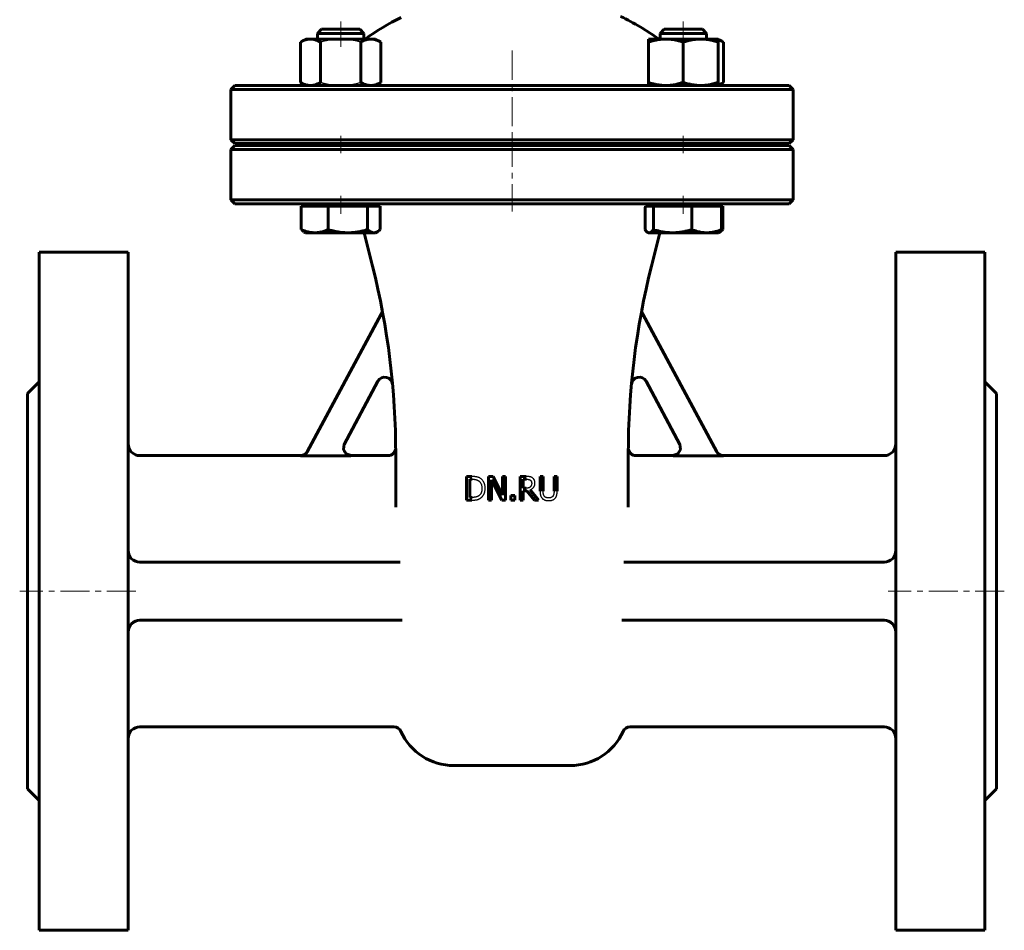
# Model space of a CAD drawing. Header units: millimetres. Extents: x -130 to 130, y -225 to 227.
# Tile 1 of 2: x -127 to 127, y -225 to 10. Entities that reach past the tile are written whole.
import ezdxf

# ---------------------------------------------------------------- set-up
doc = ezdxf.new("R2010")
doc.units = ezdxf.units.MM
for name, pattern in [('K5LT-1', [0]), ('K5LT_AXLED', [12, 7.5, -1.5, 1.5, -1.5]), ('K5LT_BASIC', [0])]:
    doc.linetypes.add(name, pattern=pattern)
doc.layers.add('Системный слой (1)', color=7, linetype='Continuous', true_color=0x6c6c6c)

# ---------------------------------------------------------------- blocks, each defined once
blk = doc.blocks.new('U0')
at = {"layer": 'Системный слой (1)', "color": 143, "linetype": 'K5LT_BASIC', "lineweight": 60, "true_color": 0x33acca}
for p, q in [((48.88, 7.5), (39.27, 7.5)), ((49.12, 7.5), (48.88, 7.5))]:
    blk.add_line(p, q, dxfattribs=at)
blk = doc.blocks.new('U1')
at = {"layer": 'Системный слой (1)', "color": 143, "linetype": 'K5LT_BASIC', "lineweight": 60, "true_color": 0x33acca}
for p, q in [((34.31, -44.2), (34.55, -44.5)), ((34.55, -44.5), (34.78, -44.73)), ((34.78, -44.73), (34.99, -44.89)), ((34.99, -44.89), (35.13, -44.95)), ((35.13, -44.95), (35.26, -44.99)), ((35.26, -44.99), (35.39, -45))]:
    blk.add_line(p, q, dxfattribs=at)
blk = doc.blocks.new('U2')
at = {"layer": 'Системный слой (1)', "color": 143, "linetype": 'K5LT_BASIC', "lineweight": 60, "true_color": 0x33acca}
for p, q in [((53.64, 4.66), (53.19, 4.82)), ((54.1, 4.46), (53.64, 4.66)), ((54.59, 4.2), (54.1, 4.46))]:
    blk.add_line(p, q, dxfattribs=at)
blk = doc.blocks.new('U3')
at = {"layer": 'Системный слой (1)', "color": 143, "linetype": 'K5LT_BASIC', "lineweight": 60, "true_color": 0x33acca}
for p, q in [((53.19, -6.82), (53.64, -6.66)), ((53.64, -6.66), (54.1, -6.46)), ((54.1, -6.46), (54.59, -6.2))]:
    blk.add_line(p, q, dxfattribs=at)
blk = doc.blocks.new('U4')
at = {"layer": 'Системный слой (1)', "color": 143, "linetype": 'K5LT_BASIC', "lineweight": 60, "true_color": 0x33acca}
for p, q in [((53.5, -44.82), (53.55, -44.79)), ((53.55, -44.79), (53.61, -44.76)), ((53.61, -44.76), (53.66, -44.73)), ((53.66, -44.73), (53.88, -44.59)), ((53.88, -44.59), (54.12, -44.41)), ((54.12, -44.41), (54.36, -44.2))]:
    blk.add_line(p, q, dxfattribs=at)
blk = doc.blocks.new('U6')
at = {"layer": 'Системный слой (1)', "color": 143, "linetype": 'K5LT_BASIC', "lineweight": 60, "true_color": 0x33acca}
for start, end in [(116.0652, 125.6514), (54.3486, 64.4836)]:
    blk.add_arc((0, -47.82), 65, start, end, dxfattribs=at)
blk = doc.blocks.new('U8')
at = {"layer": 'Системный слой (1)', "color": 143, "linetype": 'K5LT_BASIC', "lineweight": 60, "true_color": 0x33acca}
for p, q in [((53, -101.77), (52.79, -101.45)), ((53.25, -102.02), (53, -101.77)), ((53.38, -102.13), (53.25, -102.02)), ((53.46, -102.18), (53.38, -102.13)), ((53.49, -102.2), (53.46, -102.18)), ((53.51, -102.21), (53.49, -102.2)), ((53.84, -102.37), (53.51, -102.21)), ((54.55, -102.5), (53.84, -102.37))]:
    blk.add_line(p, q, dxfattribs=at)
blk = doc.blocks.new('U10')
at = {"layer": 'Системный слой (1)', "color": 143, "linetype": 'K5LT_BASIC', "lineweight": 60, "true_color": 0x33acca}
for p, q in [((0, -22.5), (-71.5, -22.5)), ((71.5, -22.5), (0, -22.5))]:
    blk.add_line(p, q, dxfattribs=at)
blk = doc.blocks.new('U11')
at = {"layer": 'Системный слой (1)', "color": 143, "linetype": 'K5LT_BASIC', "lineweight": 60, "true_color": 0x33acca}
for p, q in [((-71.5, -22), (0, -22)), ((0, -22), (71.5, -22))]:
    blk.add_line(p, q, dxfattribs=at)
blk = doc.blocks.new('U12')
at = {"layer": 'Системный слой (1)', "color": 143, "linetype": 'K5LT_BASIC', "lineweight": 60, "true_color": 0x33acca}
for p, q in [((-43.28, -99.55), (-43.48, -100.89)), ((-43.48, -100.89), (-42.79, -102.04)), ((-42.79, -102.04), (-41.52, -102.5))]:
    blk.add_line(p, q, dxfattribs=at)
blk = doc.blocks.new('U14')
at = {"layer": 'Системный слой (1)', "color": 143, "linetype": 'K5LT_BASIC', "lineweight": 60, "true_color": 0x33acca}
for p, q in [((41.52, -102.5), (32, -102.5)), ((96, -102.5), (54.55, -102.5))]:
    blk.add_line(p, q, dxfattribs=at)
blk = doc.blocks.new('U16')
at = {"layer": 'Системный слой (1)', "color": 143, "linetype": 'K5LT_BASIC', "lineweight": 60, "true_color": 0x33acca}
for p, q in [((-54.55, -102.5), (-96, -102.5)), ((-32, -102.5), (-41.52, -102.5))]:
    blk.add_line(p, q, dxfattribs=at)
blk = doc.blocks.new('U17')
at = {"layer": 'Системный слой (1)', "color": 143, "linetype": 'K5LT_BASIC', "lineweight": 60, "true_color": 0x33acca}
for p, q in [((43.48, -100.89), (42.79, -102.04)), ((43.28, -99.55), (43.48, -100.89)), ((42.79, -102.04), (41.52, -102.5))]:
    blk.add_line(p, q, dxfattribs=at)
blk = doc.blocks.new('U18')
at = {"layer": 'Системный слой (1)', "color": 143, "linetype": 'K5LT_BASIC', "lineweight": 60, "true_color": 0x33acca}
for p, q in [((-45.72, 7.5), (-49.12, 7.5)), ((-39.27, 7.5), (-45.72, 7.5))]:
    blk.add_line(p, q, dxfattribs=at)
blk = doc.blocks.new('U19')
at = {"layer": 'Системный слой (1)', "color": 143, "linetype": 'K5LT_BASIC', "lineweight": 60, "true_color": 0x33acca}
for p, q in [((-35.64, -45), (-35.34, -44.97)), ((-35.34, -44.97), (-35.03, -44.88)), ((-35.03, -44.88), (-34.73, -44.73)), ((-34.73, -44.73), (-34.5, -44.59)), ((-34.5, -44.59), (-34.27, -44.41)), ((-34.27, -44.41), (-34.03, -44.2))]:
    blk.add_line(p, q, dxfattribs=at)

msp = doc.modelspace()

# ---------------------------------------------------------------- linework, layer by layer
at = {"layer": 'Системный слой (1)', "color": 30, "linetype": 'K5LT_AXLED', "lineweight": 18, "true_color": 0xff8000}
for p, q in [((-44.19, 3), (-44.19, 9.5)), ((44.19, 3), (44.19, 9.5)), ((0, 2), (0, -24)), ((-44.19, -24.5), (-44.19, -20)), ((44.19, -24.5), (44.19, -20)), ((0, -20.5), (0, -39.5)), ((-44.19, -40.1), (-44.19, -35.5)), ((44.19, -40.1), (44.19, -35.5)), ((-97, -137.5), (-127, -137.5)), ((127, -137.5), (97, -137.5))]:
    msp.add_line(p, q, dxfattribs=at)
at = {"layer": 'Системный слой (1)', "color": 143, "linetype": 'K5LT_BASIC', "lineweight": 60, "true_color": 0x33acca}
for p, q in [((-49.12, 7.5), (-50.19, 6.43)), ((-50.19, 6.43), (-46.05, 6.43)), ((-50.19, 5), (-50.19, 6.43)), ((-46.05, 6.43), (-38.19, 6.43)), ((-39.27, 7.5), (-38.19, 6.43)), ((-38.19, 5), (-38.19, 6.43)), ((39.27, 7.5), (38.19, 6.43)), ((38.19, 5), (38.19, 6.43)), ((38.19, 6.43), (49.9, 6.43)), ((49.12, 7.5), (50.19, 6.43)), ((49.9, 6.43), (50.19, 6.43)), ((50.19, 5), (50.19, 6.43)), ((-53.19, 5), (-54.59, 4.2)), ((-54.59, 4.2), (-54.59, -6.2)), ((-53.19, 5), (-51.99, 5)), ((-51.99, 5), (-44.19, 5)), ((-49.39, 4.2), (-49.39, -6.2)), ((-44.19, 5), (-36.4, 5)), ((-39, 4.2), (-39, -6.2)), ((-36.4, 5), (-35.19, 5)), ((-35.19, 5), (-33.8, 4.2)), ((-33.8, 4.2), (-33.8, -6.2)), ((35.19, 4.2), (35.19, 5)), ((35.19, 5), (39.69, 5)), ((35.19, 4.2), (35.19, -6.2)), ((39.69, 5), (48.69, 5)), ((44.19, 4.2), (44.19, -6.2)), ((48.69, 5), (53.19, 5)), ((53.19, 5), (54.59, 4.2)), ((53.19, 5), (53.19, 4.2)), ((53.19, 4.2), (53.19, -6.2)), ((54.59, 4.2), (54.59, -6.2)), ((-71.5, -7), (-72.5, -8)), ((-50.56, -7), (-71.5, -7)), ((-53.19, -7), (-54.59, -6.2)), ((0, -7), (-50.56, -7)), ((-35.19, -7), (-33.8, -6.2)), ((50.56, -7), (0, -7)), ((35.19, -7), (35.19, -6.2)), ((71.5, -7), (50.56, -7)), ((53.19, -7), (54.59, -6.2)), ((53.19, -6.2), (53.19, -7)), ((71.5, -7), (72.5, -8)), ((-72.5, -8), (0, -8)), ((-72.5, -21), (-72.5, -8)), ((0, -8), (72.5, -8)), ((72.5, -21), (72.5, -8)), ((-71.5, -22), (-72.5, -21)), ((0, -21), (-72.5, -21)), ((-71.5, -22.5), (-72.5, -23.5)), ((-50.19, -22.5), (-50.19, -22)), ((-38.19, -22.5), (-38.19, -22)), ((72.5, -21), (0, -21)), ((38.19, -22.5), (38.19, -22)), ((50.19, -22.5), (50.19, -22)), ((71.5, -22), (72.5, -21)), ((71.5, -22.5), (72.5, -23.5)), ((-72.5, -36.5), (-72.5, -23.5)), ((-72.5, -23.5), (0, -23.5)), ((0, -23.5), (72.5, -23.5)), ((72.5, -36.5), (72.5, -23.5)), ((-71.5, -37.5), (-72.5, -36.5)), ((0, -36.5), (-72.5, -36.5)), ((-71.5, -37.5), (-50.56, -37.5)), ((-53.19, -38.1), (-53.19, -37.5)), ((-50.56, -37.5), (0, -37.5)), ((-35.19, -38.1), (-35.19, -37.5)), ((72.5, -36.5), (0, -36.5)), ((0, -37.5), (50.56, -37.5)), ((35.19, -38.1), (35.19, -37.5)), ((50.56, -37.5), (71.5, -37.5)), ((53.19, -38.1), (53.19, -37.5)), ((71.5, -37.5), (72.5, -36.5)), ((-54.36, -38.1), (-50.89, -38.1)), ((-54.36, -38.1), (-54.36, -44.2)), ((-50.89, -38.1), (-47.41, -38.1)), ((-47.41, -38.1), (-47.41, -44.2)), ((-47.41, -38.1), (-42.33, -38.1)), ((-42.33, -38.1), (-37.25, -38.1)), ((-37.25, -38.1), (-37.25, -44.2)), ((-37.25, -38.1), (-35.64, -38.1)), ((-35.64, -38.1), (-34.03, -38.1)), ((-34.03, -38.1), (-34.03, -44.2)), ((34.31, -40.56), (34.31, -44.2)), ((34.41, -38.1), (35.39, -38.1)), ((35.39, -38.1), (36.47, -38.1)), ((36.47, -38.1), (41.41, -38.1)), ((36.47, -38.1), (36.47, -44.2)), ((41.41, -38.1), (46.35, -38.1)), ((46.35, -38.1), (50.21, -38.1)), ((46.35, -38.1), (46.35, -44.2)), ((50.21, -38.1), (54.08, -38.1)), ((54.08, -38.1), (54.08, -44.2)), ((54.08, -38.1), (54.36, -38.1)), ((54.36, -38.1), (54.36, -44.2)), ((-53.19, -45), (-53.66, -44.73)), ((-50.89, -45), (-53.19, -45)), ((-42.33, -45), (-50.89, -45)), ((-35.64, -45), (-42.33, -45)), ((-35.97, -53.61), (-38.12, -45)), ((-35.19, -45), (-35.64, -45)), ((-35.19, -45), (-34.73, -44.73)), ((35.19, -45), (34.99, -44.89)), ((35.39, -45), (35.19, -45)), ((41.41, -45), (35.39, -45)), ((35.97, -53.61), (38.12, -45)), ((50.21, -45), (41.41, -45)), ((53.19, -45), (50.21, -45)), ((53.19, -45), (53.39, -44.89)), ((53.39, -44.89), (53.66, -44.73)), ((-122, -50), (-122, -225)), ((-122, -50), (-99, -50)), ((-99, -50), (-99, -225)), ((122, -50), (99, -50)), ((99, -50), (99, -225)), ((122, -50), (122, -225)), ((-52.83, -101.53), (-33.74, -65.98)), ((52.83, -101.53), (33.74, -65.98)), ((-125, -86.5), (-122, -83.5)), ((-34.57, -83.32), (-43.33, -99.64)), ((34.57, -83.32), (43.33, -99.64)), ((125, -86.5), (122, -83.5)), ((-125, -86.5), (-125, -188.5)), ((125, -86.5), (125, -188.5)), ((-54.6, -102.59), (-41.57, -102.59)), ((-30, -115.84), (-30, -102.12)), ((30, -115.84), (30, -102.12)), ((54.6, -102.59), (41.57, -102.59)), ((-10.33, -107.9), (-11.72, -107.9)), ((-11.72, -107.9), (-11.72, -114)), ((-10.91, -113.3), (-10.91, -108.6)), ((-10.91, -108.6), (-10.29, -108.6)), ((-6.03, -107.9), (-6.03, -114)), ((-4.88, -107.9), (-6.03, -107.9)), ((-5.28, -114), (-5.28, -108.74)), ((-5.28, -108.74), (-2.58, -114)), ((-2.43, -112.73), (-4.88, -107.9)), ((-2.43, -107.9), (-2.43, -112.73)), ((-1.67, -107.9), (-2.43, -107.9)), ((-1.67, -114), (-1.67, -107.9)), ((2.11, -107.9), (2.11, -114)), ((3.68, -107.9), (2.11, -107.9)), ((2.92, -110.89), (2.92, -108.6)), ((2.92, -108.6), (3.72, -108.6)), ((7.24, -107.9), (7.24, -111.7)), ((8.05, -107.9), (7.24, -107.9)), ((8.05, -111.7), (8.05, -107.9)), ((11.65, -107.9), (10.84, -107.9)), ((10.84, -107.9), (10.84, -111.72)), ((11.65, -111.7), (11.65, -107.9)), ((3.63, -110.89), (2.92, -110.89)), ((2.92, -114), (2.92, -111.57)), ((2.92, -111.57), (3.85, -111.57)), ((3.85, -111.57), (5.78, -114)), ((6.83, -114), (4.66, -111.34)), ((-11.72, -114), (-10.32, -114)), ((-10.29, -113.3), (-10.91, -113.3)), ((-6.03, -114), (-5.28, -114)), ((-2.58, -114), (-1.67, -114)), ((-0.27, -112.83), (-0.27, -114)), ((0.7, -112.83), (-0.27, -112.83)), ((-0.27, -114), (0.7, -114)), ((0.7, -114), (0.7, -112.83)), ((2.11, -114), (2.92, -114)), ((5.78, -114), (6.83, -114)), ((-28.83, -130), (-96, -130)), ((96, -130), (28.83, -130)), ((-28.36, -145), (-96, -145)), ((96, -145), (28.36, -145)), ((-30.49, -172.5), (-96, -172.5)), ((96, -172.5), (30.49, -172.5)), ((-15, -182.5), (15, -182.5)), ((-125, -188.5), (-122, -191.5)), ((125, -188.5), (122, -191.5)), ((-122, -225), (-99, -225)), ((122, -225), (99, -225))]:
    msp.add_line(p, q, dxfattribs=at)
for centre, radius, start, end in [((-230, -102.12), 200, 0, 14.0362), ((230, -102.12), 200, 165.9638, 180), ((-35.5, -65.03), 2, 331.7693, 10.7966), ((35.5, -65.03), 2, 169.2034, 208.2307), ((-32.81, -84.27), 2, 5.1726, 151.7693), ((32.81, -84.27), 2, 28.2307, 174.8274), ((-96, -99.5), 3, 180, 270), ((-32, -100.5), 2, 270, 355.7768), ((32, -100.5), 2, 184.2232, 270), ((230, -102.12), 200, 179.5778, 179.5779), ((96, -99.5), 3, 270, 0), ((-96, -127), 3, 180, 270), ((96, -127), 3, 270, 0), ((-96, -148), 3, 90, 180), ((96, -148), 3, 0, 90), ((-96, -175.5), 3, 90, 180), ((-30.49, -174.5), 2, 24.3157, 90), ((30.49, -174.5), 2, 90, 155.6843), ((96, -175.5), 3, 0, 90), ((-15, -167.5), 15, 204.3157, 270), ((15, -167.5), 15, 270, 335.6843)]:
    msp.add_arc(centre, radius, start, end, dxfattribs=at)
msp.add_ellipse((31.99, -7.69), major_axis=(0.64, 63.14), ratio=0.049247, start_param=4.165263, end_param=4.210345, dxfattribs=at)
for points, knots in [([(-51.99, 5), (-52.1, 5), (-52.32, 4.99), (-52.66, 4.95), (-52.98, 4.88), (-53.29, 4.79), (-53.65, 4.66), (-54.08, 4.47), (-54.42, 4.29), (-54.59, 4.2)], [0, 0, 0, 0, 1.413858, 2.745248, 4.003674, 5.206773, 6.389289, 8.162955, 10, 10, 10, 10]), ([(-49.39, 4.2), (-49.61, 4.33), (-49.99, 4.52), (-50.5, 4.73), (-50.93, 4.87), (-51.33, 4.95), (-51.68, 4.99), (-51.9, 5), (-51.99, 5)], [0, 0, 0, 0, 2.090274, 3.696535, 5.221998, 6.6506, 8.010791, 9, 9, 9, 9]), ([(-36.4, 5), (-36.51, 5), (-36.74, 4.99), (-37.07, 4.95), (-37.39, 4.88), (-37.7, 4.79), (-38.07, 4.66), (-38.49, 4.47), (-38.83, 4.29), (-39, 4.2)], [0, 0, 0, 0, 1.413858, 2.745248, 4.003674, 5.206773, 6.389289, 8.162955, 10, 10, 10, 10]), ([(-33.8, 4.2), (-34.03, 4.33), (-34.4, 4.52), (-34.91, 4.73), (-35.34, 4.87), (-35.74, 4.95), (-36.09, 4.99), (-36.31, 5), (-36.4, 5)], [0, 0, 0, 0, 2.090274, 3.696535, 5.221998, 6.6506, 8.010791, 9, 9, 9, 9]), ([(39.69, 5), (39.5, 5), (39.11, 4.99), (38.54, 4.95), (37.98, 4.88), (37.44, 4.79), (36.81, 4.66), (36.07, 4.47), (35.49, 4.29), (35.19, 4.2)], [0, 0, 0, 0, 1.413858, 2.745248, 4.003674, 5.206773, 6.389289, 8.162955, 10, 10, 10, 10]), ([(44.19, 4.2), (43.81, 4.33), (43.15, 4.52), (42.27, 4.73), (41.52, 4.87), (40.83, 4.95), (40.23, 4.99), (39.85, 5), (39.69, 5)], [0, 0, 0, 0, 2.090274, 3.696535, 5.221998, 6.6506, 8.010791, 9, 9, 9, 9]), ([(48.69, 5), (48.5, 5), (48.11, 4.99), (47.54, 4.95), (46.98, 4.88), (46.44, 4.79), (45.81, 4.66), (45.07, 4.47), (44.49, 4.29), (44.19, 4.2)], [0, 0, 0, 0, 1.413858, 2.745248, 4.003674, 5.206773, 6.389289, 8.162955, 10, 10, 10, 10]), ([(53.19, 4.2), (52.81, 4.33), (52.15, 4.52), (51.27, 4.73), (50.52, 4.87), (49.83, 4.95), (49.23, 4.99), (48.85, 5), (48.69, 5)], [0, 0, 0, 0, 2.090274, 3.696535, 5.221998, 6.6506, 8.010791, 9, 9, 9, 9]), ([(-54.59, -6.2), (-54.36, -6.33), (-53.98, -6.52), (-53.47, -6.73), (-53.04, -6.87), (-52.64, -6.95), (-52.3, -6.99), (-52.08, -7), (-51.99, -7)], [0, 0, 0, 0, 2.090274, 3.696535, 5.221998, 6.6506, 8.010791, 9, 9, 9, 9]), ([(-51.99, -7), (-51.88, -7), (-51.65, -6.99), (-51.32, -6.95), (-51, -6.88), (-50.69, -6.79), (-50.32, -6.66), (-49.89, -6.47), (-49.56, -6.29), (-49.39, -6.2)], [0, 0, 0, 0, 1.413858, 2.745248, 4.003674, 5.206773, 6.389289, 8.162955, 10, 10, 10, 10]), ([(-39, -6.2), (-38.77, -6.33), (-38.4, -6.52), (-37.89, -6.73), (-37.46, -6.87), (-37.06, -6.95), (-36.71, -6.99), (-36.49, -7), (-36.4, -7)], [0, 0, 0, 0, 2.090274, 3.696535, 5.221998, 6.6506, 8.010791, 9, 9, 9, 9]), ([(-36.4, -7), (-36.29, -7), (-36.06, -6.99), (-35.73, -6.95), (-35.41, -6.88), (-35.1, -6.79), (-34.73, -6.66), (-34.31, -6.47), (-33.97, -6.29), (-33.8, -6.2)], [0, 0, 0, 0, 1.413858, 2.745248, 4.003674, 5.206773, 6.389289, 8.162955, 10, 10, 10, 10]), ([(35.19, -6.2), (35.58, -6.33), (36.24, -6.52), (37.12, -6.73), (37.87, -6.87), (38.56, -6.95), (39.16, -6.99), (39.54, -7), (39.69, -7)], [0, 0, 0, 0, 2.090274, 3.696535, 5.221998, 6.6506, 8.010791, 9, 9, 9, 9]), ([(39.69, -7), (39.89, -7), (40.28, -6.99), (40.85, -6.95), (41.4, -6.88), (41.95, -6.79), (42.58, -6.66), (43.32, -6.47), (43.9, -6.29), (44.19, -6.2)], [0, 0, 0, 0, 1.413858, 2.745248, 4.003674, 5.206773, 6.389289, 8.162955, 10, 10, 10, 10]), ([(44.19, -6.2), (44.58, -6.33), (45.24, -6.52), (46.12, -6.73), (46.87, -6.87), (47.56, -6.95), (48.16, -6.99), (48.54, -7), (48.69, -7)], [0, 0, 0, 0, 2.090274, 3.696535, 5.221998, 6.6506, 8.010791, 9, 9, 9, 9]), ([(48.69, -7), (48.89, -7), (49.28, -6.99), (49.85, -6.95), (50.4, -6.88), (50.95, -6.79), (51.58, -6.66), (52.32, -6.47), (52.9, -6.29), (53.19, -6.2)], [0, 0, 0, 0, 1.413858, 2.745248, 4.003674, 5.206773, 6.389289, 8.162955, 10, 10, 10, 10]), ([(-53.66, -44.73), (-53.77, -44.67), (-53.99, -44.52), (-54.23, -44.31), (-54.36, -44.2)], [0, 0, 0, 0, 2.43702, 5, 5, 5, 5]), ([(-54.36, -44.2), (-54.06, -44.33), (-53.56, -44.52), (-52.87, -44.73), (-52.3, -44.87), (-51.77, -44.95), (-51.3, -44.99), (-51.01, -45), (-50.89, -45)], [0, 0, 0, 0, 2.090274, 3.696535, 5.221998, 6.6506, 8.010791, 9, 9, 9, 9]), ([(-50.89, -45), (-50.74, -45), (-50.44, -44.99), (-50, -44.95), (-49.57, -44.88), (-49.15, -44.79), (-48.66, -44.66), (-48.09, -44.47), (-47.64, -44.3), (-47.41, -44.2)], [0, 0, 0, 0, 1.413858, 2.745248, 4.003674, 5.206773, 6.389289, 8.162955, 10, 10, 10, 10]), ([(-47.41, -44.2), (-46.98, -44.33), (-46.23, -44.52), (-45.24, -44.73), (-44.4, -44.87), (-43.61, -44.95), (-42.93, -44.99), (-42.51, -45), (-42.33, -45)], [0, 0, 0, 0, 2.090274, 3.696535, 5.221998, 6.6506, 8.010791, 9, 9, 9, 9]), ([(-42.33, -45), (-42.11, -45), (-41.67, -44.99), (-41.03, -44.95), (-40.4, -44.88), (-39.79, -44.79), (-39.07, -44.66), (-38.23, -44.47), (-37.58, -44.3), (-37.25, -44.2)], [0, 0, 0, 0, 1.413858, 2.745248, 4.003674, 5.206773, 6.389289, 8.162955, 10, 10, 10, 10]), ([(-37.25, -44.2), (-37.11, -44.33), (-36.87, -44.52), (-36.56, -44.73), (-36.29, -44.87), (-36.04, -44.95), (-35.83, -44.99), (-35.69, -45), (-35.64, -45)], [0, 0, 0, 0, 2.090274, 3.696535, 5.221998, 6.6506, 8.010791, 9, 9, 9, 9]), ([(35.39, -45), (35.44, -45), (35.53, -44.99), (35.67, -44.95), (35.8, -44.88), (35.93, -44.79), (36.08, -44.66), (36.26, -44.47), (36.39, -44.3), (36.47, -44.2)], [0, 0, 0, 0, 1.413858, 2.745248, 4.003674, 5.206773, 6.389289, 8.162955, 10, 10, 10, 10]), ([(36.47, -44.2), (36.89, -44.33), (37.61, -44.52), (38.58, -44.73), (39.4, -44.87), (40.16, -44.95), (40.82, -44.99), (41.23, -45), (41.41, -45)], [0, 0, 0, 0, 2.090274, 3.696535, 5.221998, 6.6506, 8.010791, 9, 9, 9, 9]), ([(41.41, -45), (41.62, -45), (42.04, -44.99), (42.67, -44.95), (43.28, -44.88), (43.88, -44.79), (44.57, -44.66), (45.39, -44.47), (46.02, -44.3), (46.35, -44.2)], [0, 0, 0, 0, 1.413858, 2.745248, 4.003674, 5.206773, 6.389289, 8.162955, 10, 10, 10, 10]), ([(46.35, -44.2), (46.68, -44.33), (47.24, -44.52), (48, -44.73), (48.64, -44.87), (49.23, -44.95), (49.75, -44.99), (50.07, -45), (50.21, -45)], [0, 0, 0, 0, 2.090274, 3.696535, 5.221998, 6.6506, 8.010791, 9, 9, 9, 9]), ([(50.21, -45), (50.38, -45), (50.71, -44.99), (51.2, -44.95), (51.68, -44.88), (52.15, -44.79), (52.69, -44.66), (53.33, -44.47), (53.82, -44.3), (54.08, -44.2)], [0, 0, 0, 0, 1.413858, 2.745248, 4.003674, 5.206773, 6.389289, 8.162955, 10, 10, 10, 10]), ([(54.08, -44.2), (53.98, -44.33), (53.82, -44.53), (53.6, -44.75), (53.46, -44.84), (53.39, -44.89)], [0, 0, 0, 0, 2.325893, 4.060891, 6, 6, 6, 6]), ([(-54.55, -102.5), (-54.19, -102.5), (-53.47, -102.3), (-52.96, -101.76), (-52.79, -101.45), (-52.79, -101.45), (-52.79, -101.45)], [0, 0, 0, 0, 0.49999, 0.999979, 0.999979, 1, 1, 1, 1])]:
    msp.add_open_spline(points, degree=3, knots=knots, dxfattribs=at)
at = {"layer": 'Системный слой (1)', "color": 7, "linetype": 'K5LT-1'}
for points, knots in [([(-44.19, 5), (-44.28, 5), (-44.44, 5), (-44.69, 4.99), (-44.93, 4.98), (-45.26, 4.97), (-45.67, 4.93), (-46.14, 4.88), (-46.6, 4.82), (-46.96, 4.76), (-47.26, 4.71), (-47.49, 4.66), (-47.71, 4.62), (-47.98, 4.56), (-48.29, 4.49), (-48.65, 4.4), (-49.02, 4.3), (-49.26, 4.23), (-49.39, 4.2)], [0.5271387, 0.5271387, 0.5271387, 0.5271387, 0.5531458, 0.5791529, 0.6051599, 0.631167, 0.6831811, 0.7351952, 0.7805193, 0.8258433, 0.8485053, 0.8711674, 0.8938294, 0.9164914, 0.9509379, 0.9853845, 1.019831, 1.0542775, 1.0542775, 1.0542775, 1.0542775]), ([(-39, 4.2), (-39.08, 4.22), (-39.24, 4.26), (-39.48, 4.33), (-39.71, 4.39), (-40.02, 4.47), (-40.4, 4.56), (-40.78, 4.64), (-41.08, 4.7), (-41.31, 4.74), (-41.54, 4.78), (-41.99, 4.85), (-42.49, 4.91), (-43.04, 4.96), (-43.55, 4.99), (-43.94, 5), (-44.19, 5)], [0, 0, 0, 0, 0.0222295, 0.0444591, 0.0666886, 0.0889181, 0.1333772, 0.1778363, 0.2011328, 0.2244293, 0.2477258, 0.2710223, 0.3642084, 0.404941, 0.4456736, 0.5271387, 0.5271387, 0.5271387, 0.5271387]), ([(-49.39, -6.2), (-49.31, -6.22), (-49.15, -6.26), (-48.91, -6.33), (-48.67, -6.39), (-48.36, -6.47), (-47.98, -6.56), (-47.61, -6.64), (-47.31, -6.7), (-47.08, -6.74), (-46.85, -6.78), (-46.4, -6.85), (-45.9, -6.91), (-45.35, -6.96), (-44.84, -6.99), (-44.45, -7), (-44.19, -7)], [0, 0, 0, 0, 0.0222295, 0.0444591, 0.0666886, 0.0889181, 0.1333772, 0.1778363, 0.2011328, 0.2244293, 0.2477258, 0.2710223, 0.3642084, 0.404941, 0.4456736, 0.5271387, 0.5271387, 0.5271387, 0.5271387]), ([(-44.19, -7), (-44.11, -7), (-43.95, -7), (-43.7, -6.99), (-43.46, -6.98), (-43.13, -6.97), (-42.72, -6.93), (-42.25, -6.88), (-41.79, -6.82), (-41.42, -6.76), (-41.13, -6.71), (-40.9, -6.66), (-40.68, -6.62), (-40.41, -6.56), (-40.1, -6.49), (-39.74, -6.4), (-39.37, -6.3), (-39.12, -6.23), (-39, -6.2)], [0.5271387, 0.5271387, 0.5271387, 0.5271387, 0.5531458, 0.5791529, 0.6051599, 0.631167, 0.6831811, 0.7351952, 0.7805193, 0.8258433, 0.8485053, 0.8711674, 0.8938294, 0.9164914, 0.9509379, 0.9853845, 1.019831, 1.0542775, 1.0542775, 1.0542775, 1.0542775]), ([(-52.83, -101.53), (-52.87, -101.6), (-52.94, -101.72), (-53.04, -101.85), (-53.15, -101.98), (-53.23, -102.05), (-53.33, -102.14), (-53.4, -102.19), (-53.48, -102.25), (-53.53, -102.28), (-53.58, -102.31), (-53.64, -102.34), (-53.72, -102.39), (-53.81, -102.43), (-53.91, -102.47), (-54.02, -102.5), (-54.13, -102.53), (-54.24, -102.56), (-54.4, -102.58), (-54.52, -102.59), (-54.6, -102.59)], [0, 0, 0, 0, 0.022516, 0.0450321, 0.0479173, 0.0733185, 0.0758745, 0.0885202, 0.1011659, 0.1036446, 0.1082878, 0.1175741, 0.1237885, 0.1352393, 0.1466902, 0.158141, 0.1695918, 0.1810427, 0.1924935, 0.2169426, 0.2169426, 0.2169426, 0.2169426]), ([(-41.57, -102.59), (-41.65, -102.59), (-41.79, -102.58), (-42.01, -102.54), (-42.19, -102.49), (-42.33, -102.44), (-42.41, -102.4), (-42.52, -102.35), (-42.66, -102.27), (-42.8, -102.17), (-42.87, -102.11), (-42.9, -102.08), (-42.94, -102.05), (-42.99, -102), (-43.08, -101.9), (-43.2, -101.76), (-43.31, -101.58), (-43.38, -101.44), (-43.41, -101.36), (-43.43, -101.3), (-43.44, -101.28), (-43.46, -101.23), (-43.48, -101.17), (-43.52, -101.04), (-43.55, -100.86), (-43.56, -100.69), (-43.56, -100.56), (-43.56, -100.47), (-43.55, -100.31), (-43.51, -100.11), (-43.45, -99.91), (-43.39, -99.75), (-43.35, -99.68), (-43.33, -99.64)], [0, 0, 0, 0, 0.0224537, 0.0449075, 0.0673612, 0.078568, 0.0897749, 0.0921139, 0.1156202, 0.1399616, 0.1424321, 0.1449427, 0.1495596, 0.1587934, 0.1654319, 0.1903196, 0.2152073, 0.2271693, 0.2391314, 0.2415649, 0.2439696, 0.2479649, 0.2559554, 0.2640218, 0.2880692, 0.3121167, 0.314446, 0.3263957, 0.3383455, 0.3632977, 0.38825, 0.4011544, 0.4140588, 0.4140588, 0.4140588, 0.4140588]), ([(41.57, -102.59), (41.65, -102.59), (41.79, -102.58), (42.01, -102.54), (42.19, -102.49), (42.33, -102.44), (42.41, -102.4), (42.52, -102.35), (42.66, -102.27), (42.8, -102.17), (42.87, -102.11), (42.9, -102.08), (42.94, -102.05), (42.99, -102), (43.08, -101.9), (43.2, -101.76), (43.31, -101.58), (43.38, -101.44), (43.41, -101.36), (43.43, -101.3), (43.44, -101.28), (43.46, -101.23), (43.48, -101.17), (43.52, -101.04), (43.55, -100.86), (43.56, -100.69), (43.56, -100.56), (43.56, -100.48), (43.55, -100.31), (43.51, -100.11), (43.45, -99.91), (43.39, -99.75), (43.35, -99.68), (43.33, -99.64)], [0, 0, 0, 0, 0.0224542, 0.0449084, 0.0673627, 0.0785697, 0.0897768, 0.0921159, 0.1156236, 0.1399663, 0.1424368, 0.1449472, 0.1495658, 0.158803, 0.1654335, 0.1903238, 0.2152141, 0.2271704, 0.2391268, 0.2415595, 0.2439634, 0.2479619, 0.255959, 0.2640037, 0.2880427, 0.3120816, 0.3144135, 0.3263786, 0.3383438, 0.3632977, 0.3882517, 0.4011553, 0.4140588, 0.4140588, 0.4140588, 0.4140588]), ([(52.83, -101.53), (52.87, -101.6), (52.94, -101.72), (53.04, -101.85), (53.15, -101.98), (53.23, -102.05), (53.33, -102.14), (53.4, -102.19), (53.48, -102.25), (53.53, -102.28), (53.58, -102.31), (53.64, -102.34), (53.72, -102.39), (53.81, -102.43), (53.91, -102.47), (54.02, -102.5), (54.13, -102.53), (54.24, -102.56), (54.39, -102.58), (54.51, -102.59), (54.59, -102.59), (54.6, -102.59)], [0, 0, 0, 0, 0.022518, 0.045036, 0.0479243, 0.0733306, 0.0758866, 0.0885297, 0.1011728, 0.1036506, 0.1082961, 0.117587, 0.1237836, 0.1352323, 0.146681, 0.1581297, 0.1695783, 0.181027, 0.1924757, 0.2144321, 0.2169426, 0.2169426, 0.2169426, 0.2169426]), ([(-8.15, -108.38), (-8.17, -108.37), (-8.2, -108.35), (-8.28, -108.3), (-8.38, -108.25), (-8.48, -108.2), (-8.56, -108.17), (-8.63, -108.14), (-8.7, -108.11), (-8.77, -108.09), (-8.84, -108.07), (-8.91, -108.05), (-8.97, -108.03), (-9.03, -108.02), (-9.09, -108), (-9.15, -107.99), (-9.2, -107.98), (-9.27, -107.97), (-9.39, -107.95), (-9.57, -107.93), (-9.76, -107.91), (-9.93, -107.91), (-10.06, -107.9), (-10.19, -107.9), (-10.29, -107.9), (-10.33, -107.9)], [-0.7117352, -0.7117352, -0.7117352, -0.7117352, -0.684263, -0.6567907, -0.6018462, -0.5469017, -0.5194294, -0.4919572, -0.4644849, -0.4370127, -0.4095404, -0.3820682, -0.3612712, -0.3404742, -0.3196773, -0.2988803, -0.282961, -0.2670417, -0.2352032, -0.1764024, -0.1176016, -0.0882012, -0.0588008, -0.0294004, 0, 0, 0, 0]), ([(-10.29, -108.6), (-10.26, -108.6), (-10.2, -108.6), (-10.11, -108.6), (-10.02, -108.61), (-9.93, -108.61), (-9.85, -108.62), (-9.78, -108.62), (-9.71, -108.63), (-9.64, -108.64), (-9.58, -108.65), (-9.52, -108.66), (-9.47, -108.67), (-9.42, -108.68), (-9.39, -108.68), (-9.36, -108.69), (-9.32, -108.7), (-9.28, -108.71), (-9.23, -108.73), (-9.18, -108.74), (-9.12, -108.76), (-9.06, -108.78), (-8.94, -108.83), (-8.82, -108.89), (-8.71, -108.95), (-8.68, -108.97)], [-0.1221363, -0.1221363, -0.1221363, -0.1221363, -0.1167227, -0.1113091, -0.1058954, -0.1004818, -0.0956723, -0.0908628, -0.0860534, -0.0812439, -0.0769512, -0.0726586, -0.068366, -0.0640733, -0.0621464, -0.0602195, -0.0563657, -0.0525119, -0.0486581, -0.0448044, -0.0409506, -0.033243, -0.028591, -0.0085238, 0, 0, 0, 0]), ([(-8.68, -108.97), (-8.65, -108.99), (-8.59, -109.03), (-8.52, -109.08), (-8.42, -109.16), (-8.31, -109.26), (-8.17, -109.43), (-8.05, -109.62), (-7.95, -109.83), (-7.89, -109.99), (-7.84, -110.16), (-7.8, -110.35), (-7.78, -110.57), (-7.77, -110.71), (-7.76, -110.79), (-7.76, -110.87), (-7.76, -110.92), (-7.76, -110.94)], [-0.2287227, -0.2287227, -0.2287227, -0.2287227, -0.2162683, -0.2038139, -0.2012236, -0.1771758, -0.1531352, -0.1290946, -0.1042272, -0.0811987, -0.0766793, -0.0511477, -0.0256161, -0.0192121, -0.0128081, -0.006404, 0, 0, 0, 0]), ([(-6.91, -110.95), (-6.91, -110.91), (-6.91, -110.83), (-6.92, -110.7), (-6.93, -110.58), (-6.94, -110.43), (-6.97, -110.25), (-7.01, -110.05), (-7.06, -109.86), (-7.12, -109.69), (-7.18, -109.54), (-7.24, -109.4), (-7.31, -109.27), (-7.37, -109.18), (-7.46, -109.04), (-7.6, -108.86), (-7.83, -108.62), (-8.02, -108.47), (-8.13, -108.4), (-8.15, -108.38)], [-0.2365722, -0.2365722, -0.2365722, -0.2365722, -0.2281293, -0.2196863, -0.2112434, -0.2028004, -0.1870988, -0.1713971, -0.1566128, -0.1418285, -0.1294659, -0.1171032, -0.104754, -0.0924047, -0.0897364, -0.0623696, -0.0340199, -0.0060646, 0, 0, 0, 0]), ([(5.23, -108.22), (5.2, -108.2), (5.13, -108.16), (5.05, -108.12), (4.98, -108.08), (4.92, -108.06), (4.85, -108.03), (4.8, -108.01), (4.75, -108), (4.68, -107.98), (4.63, -107.97), (4.59, -107.96), (4.58, -107.96), (4.56, -107.96), (4.52, -107.95), (4.46, -107.94), (4.36, -107.93), (4.24, -107.92), (4.12, -107.91), (4.03, -107.91), (3.96, -107.9), (3.89, -107.9), (3.82, -107.9), (3.76, -107.9), (3.72, -107.9), (3.69, -107.9), (3.68, -107.9)], [-0.1611551, -0.1611551, -0.1611551, -0.1611551, -0.1493345, -0.137514, -0.1350514, -0.1240045, -0.118481, -0.1129576, -0.1076681, -0.1023787, -0.0917998, -0.0912664, -0.0901997, -0.0880662, -0.0855945, -0.0788559, -0.0705057, -0.0554168, -0.0418661, -0.0350908, -0.0283154, -0.0212366, -0.0141577, -0.0070789, -0.0035394, 0, 0, 0, 0]), ([(3.72, -108.6), (3.75, -108.6), (3.79, -108.6), (3.85, -108.6), (3.9, -108.6), (3.96, -108.61), (4.01, -108.61), (4.06, -108.61), (4.1, -108.62), (4.14, -108.62), (4.18, -108.63), (4.23, -108.64), (4.29, -108.65), (4.35, -108.66), (4.41, -108.68), (4.46, -108.69), (4.51, -108.71), (4.57, -108.74), (4.63, -108.77), (4.68, -108.8), (4.69, -108.81)], [-0.1053506, -0.1053506, -0.1053506, -0.1053506, -0.1004315, -0.0955124, -0.0905933, -0.0856742, -0.0813132, -0.0769521, -0.0725911, -0.06823, -0.0643479, -0.0604657, -0.0527015, -0.045754, -0.0388066, -0.0318592, -0.0249117, -0.0223951, -0.0059836, 0, 0, 0, 0]), ([(4.69, -108.81), (4.71, -108.82), (4.74, -108.84), (4.77, -108.87), (4.82, -108.91), (4.87, -108.96), (4.93, -109.04), (4.97, -109.11), (5, -109.17), (5.02, -109.24), (5.04, -109.29), (5.06, -109.37), (5.07, -109.45), (5.08, -109.55), (5.08, -109.61), (5.08, -109.62)], [-0.0816854, -0.0816854, -0.0816854, -0.0816854, -0.07669613, -0.07170686, -0.07069543, -0.06134197, -0.05226774, -0.04300342, -0.03837125, -0.03373909, -0.02459079, -0.0231782, -0.01301576, -0.00285332, 0, 0, 0, 0]), ([(5.92, -109.55), (5.92, -109.53), (5.92, -109.49), (5.92, -109.43), (5.92, -109.37), (5.91, -109.3), (5.9, -109.21), (5.88, -109.12), (5.86, -109.03), (5.83, -108.94), (5.8, -108.87), (5.77, -108.81), (5.74, -108.76), (5.72, -108.72), (5.68, -108.66), (5.64, -108.6), (5.61, -108.56), (5.55, -108.49), (5.46, -108.4), (5.34, -108.3), (5.26, -108.24), (5.23, -108.22)], [-0.1934898, -0.1934898, -0.1934898, -0.1934898, -0.1872281, -0.1809665, -0.1747049, -0.1684432, -0.1568665, -0.1452898, -0.1344515, -0.1236131, -0.1133197, -0.1030264, -0.0980615, -0.0930966, -0.0831668, -0.0732371, -0.0633073, -0.0607323, -0.0382977, -0.0132572, 0, 0, 0, 0]), ([(-7.76, -110.94), (-7.76, -110.98), (-7.76, -111.05), (-7.76, -111.15), (-7.77, -111.24), (-7.78, -111.34), (-7.79, -111.42), (-7.8, -111.53), (-7.82, -111.66), (-7.86, -111.8), (-7.89, -111.93), (-7.93, -112.04), (-7.97, -112.14), (-8.02, -112.24), (-8.09, -112.36), (-8.19, -112.51), (-8.33, -112.67), (-8.48, -112.8), (-8.57, -112.87), (-8.61, -112.89)], [-0.276022, -0.276022, -0.276022, -0.276022, -0.2659887, -0.2559554, -0.2459222, -0.2358889, -0.2267544, -0.2176198, -0.1993508, -0.1825485, -0.1657462, -0.1511886, -0.1366309, -0.1222958, -0.1079608, -0.0792907, -0.0484473, -0.0180553, 0, 0, 0, 0]), ([(-8.16, -113.51), (-8.07, -113.45), (-7.98, -113.38), (-7.82, -113.24), (-7.73, -113.15), (-7.64, -113.05), (-7.6, -113.01), (-7.54, -112.93), (-7.46, -112.82), (-7.38, -112.7), (-7.32, -112.59), (-7.27, -112.49), (-7.2, -112.35), (-7.13, -112.19), (-7.07, -112.02), (-7.03, -111.89), (-6.99, -111.7), (-6.94, -111.44), (-6.92, -111.15), (-6.91, -110.98), (-6.91, -110.95)], [-0.2789626, -0.2789626, -0.2789626, -0.2789626, -0.2471756, -0.2438532, -0.2116013, -0.2082327, -0.2039094, -0.1952626, -0.1788701, -0.1620271, -0.1536056, -0.1451841, -0.1283412, -0.1114982, -0.0951755, -0.0788528, -0.0756727, -0.0422701, -0.0072657, 0, 0, 0, 0]), ([(4.73, -110.58), (4.72, -110.59), (4.69, -110.62), (4.66, -110.65), (4.61, -110.68), (4.54, -110.73), (4.45, -110.77), (4.38, -110.8), (4.33, -110.81), (4.29, -110.83), (4.26, -110.83), (4.23, -110.84), (4.19, -110.85), (4.14, -110.86), (4.07, -110.87), (3.91, -110.89), (3.76, -110.89), (3.63, -110.89)], [-0.08461848, -0.08461848, -0.08461848, -0.08461848, -0.08000341, -0.07538834, -0.07442264, -0.06536274, -0.05615718, -0.05155441, -0.04695163, -0.04469389, -0.04243615, -0.04017842, -0.03792068, -0.03370826, -0.02949584, -0.02258754, 0, 0, 0, 0]), ([(4.66, -111.34), (4.68, -111.34), (4.73, -111.32), (4.8, -111.29), (4.86, -111.26), (4.95, -111.22), (5.04, -111.16), (5.19, -111.07), (5.32, -110.96), (5.44, -110.85), (5.54, -110.73), (5.63, -110.61), (5.7, -110.49), (5.77, -110.37), (5.83, -110.21), (5.87, -110.06), (5.89, -109.94), (5.91, -109.85), (5.92, -109.74), (5.92, -109.66), (5.92, -109.6), (5.92, -109.57), (5.92, -109.55)], [-0.1481102, -0.1481102, -0.1481102, -0.1481102, -0.1436318, -0.1391533, -0.1346749, -0.1301964, -0.1219035, -0.1136107, -0.0970249, -0.0891385, -0.0812521, -0.0661304, -0.0595246, -0.0529188, -0.0397073, -0.0261796, -0.0242884, -0.0171883, -0.0100882, -0.0050441, -0.002522, 0, 0, 0, 0]), ([(5.08, -109.62), (5.08, -109.64), (5.08, -109.67), (5.08, -109.73), (5.07, -109.78), (5.07, -109.83), (5.06, -109.88), (5.05, -109.94), (5.04, -110.01), (5.02, -110.09), (5, -110.16), (4.97, -110.23), (4.94, -110.31), (4.88, -110.4), (4.82, -110.48), (4.77, -110.54), (4.75, -110.57), (4.73, -110.58)], [-0.09375762, -0.09375762, -0.09375762, -0.09375762, -0.08960296, -0.08544831, -0.08129365, -0.07713899, -0.07332257, -0.06950615, -0.0618733, -0.05478007, -0.04768685, -0.04133019, -0.03497354, -0.02262949, -0.01028545, -0.00514272, 0, 0, 0, 0]), ([(7.24, -111.7), (7.24, -111.74), (7.24, -111.82), (7.24, -111.92), (7.25, -112.03), (7.25, -112.13), (7.26, -112.22), (7.27, -112.33), (7.29, -112.44), (7.31, -112.54), (7.32, -112.61), (7.34, -112.67), (7.35, -112.74), (7.37, -112.8), (7.39, -112.85), (7.4, -112.91), (7.42, -112.96), (7.44, -113.01), (7.47, -113.08), (7.53, -113.19), (7.63, -113.34), (7.73, -113.47), (7.8, -113.54), (7.82, -113.56)], [-0.129094, -0.129094, -0.129094, -0.129094, -0.1235427, -0.1179915, -0.1124402, -0.1068889, -0.1019132, -0.0969375, -0.0869861, -0.0824956, -0.0780052, -0.0735148, -0.0690243, -0.0649886, -0.0609528, -0.0569171, -0.0528813, -0.0489179, -0.0449544, -0.0370275, -0.0213789, -0.0057304, 0, 0, 0, 0]), ([(8.31, -112.94), (8.3, -112.91), (8.27, -112.86), (8.24, -112.81), (8.21, -112.75), (8.18, -112.69), (8.16, -112.63), (8.15, -112.59), (8.14, -112.56), (8.13, -112.51), (8.11, -112.47), (8.11, -112.43), (8.1, -112.4), (8.09, -112.36), (8.09, -112.31), (8.08, -112.26), (8.07, -112.2), (8.07, -112.13), (8.06, -112.04), (8.05, -111.95), (8.05, -111.88), (8.05, -111.82), (8.05, -111.76), (8.05, -111.72), (8.05, -111.7)], [-0.3437458, -0.3437458, -0.3437458, -0.3437458, -0.3171501, -0.2905544, -0.2850549, -0.2581183, -0.2311817, -0.2256145, -0.2173659, -0.2008688, -0.1843717, -0.1761231, -0.1678746, -0.1575589, -0.1369275, -0.1266118, -0.1162961, -0.0956647, -0.0717485, -0.0478323, -0.0358743, -0.0239162, -0.0119581, 0, 0, 0, 0]), ([(10.84, -111.72), (10.84, -111.75), (10.84, -111.8), (10.84, -111.87), (10.84, -111.94), (10.84, -112.01), (10.83, -112.07), (10.83, -112.16), (10.82, -112.23), (10.81, -112.3), (10.8, -112.34), (10.79, -112.38), (10.79, -112.42), (10.78, -112.46), (10.77, -112.5), (10.76, -112.54), (10.75, -112.57), (10.74, -112.61), (10.72, -112.66), (10.71, -112.7), (10.67, -112.78), (10.63, -112.85), (10.59, -112.92), (10.58, -112.94)], [-0.08713146, -0.08713146, -0.08713146, -0.08713146, -0.08317131, -0.07921115, -0.075251, -0.07129084, -0.06733069, -0.06337053, -0.05545022, -0.05237018, -0.04929015, -0.04621011, -0.04313008, -0.04019403, -0.03725799, -0.03432195, -0.03138591, -0.02844987, -0.02551383, -0.01964175, -0.01838021, -0.0053745, 0, 0, 0, 0]), ([(11.07, -113.56), (11.1, -113.54), (11.14, -113.49), (11.19, -113.43), (11.26, -113.35), (11.34, -113.23), (11.42, -113.08), (11.48, -112.94), (11.51, -112.84), (11.54, -112.74), (11.57, -112.63), (11.59, -112.52), (11.61, -112.37), (11.64, -112.12), (11.65, -111.88), (11.65, -111.7)], [-0.2006781, -0.2006781, -0.2006781, -0.2006781, -0.1890541, -0.1774302, -0.1750013, -0.152059, -0.1286299, -0.1169153, -0.1052008, -0.0935659, -0.0819311, -0.0708714, -0.0598118, -0.0408187, 0, 0, 0, 0]), ([(-10.32, -114), (-10.28, -114), (-10.2, -114), (-10.09, -114), (-9.98, -113.99), (-9.87, -113.99), (-9.77, -113.98), (-9.63, -113.97), (-9.5, -113.96), (-9.37, -113.95), (-9.26, -113.93), (-9.18, -113.92), (-9.12, -113.9), (-9.08, -113.9), (-9.04, -113.89), (-9, -113.88), (-8.96, -113.87), (-8.92, -113.85), (-8.87, -113.84), (-8.78, -113.81), (-8.66, -113.77), (-8.45, -113.68), (-8.29, -113.59), (-8.17, -113.52), (-8.16, -113.51)], [-0.4894656, -0.4894656, -0.4894656, -0.4894656, -0.4698746, -0.4502835, -0.4306925, -0.4111015, -0.3915104, -0.3719194, -0.3327373, -0.3089007, -0.2850641, -0.2612274, -0.2493091, -0.2373908, -0.2298409, -0.222291, -0.2071911, -0.196986, -0.1867808, -0.1688656, -0.1297084, -0.0905511, -0.0122366, 0, 0, 0, 0]), ([(-8.61, -112.89), (-8.64, -112.92), (-8.71, -112.96), (-8.79, -113.01), (-8.91, -113.07), (-9, -113.11), (-9.1, -113.14), (-9.14, -113.16), (-9.19, -113.17), (-9.25, -113.19), (-9.31, -113.2), (-9.38, -113.22), (-9.46, -113.23), (-9.56, -113.25), (-9.65, -113.26), (-9.72, -113.27), (-9.8, -113.28), (-9.88, -113.28), (-9.98, -113.29), (-10.08, -113.29), (-10.19, -113.3), (-10.26, -113.3), (-10.29, -113.3)], [-0.1295156, -0.1295156, -0.1295156, -0.1295156, -0.119551, -0.1095864, -0.1075231, -0.0875846, -0.0855204, -0.0826281, -0.0768434, -0.0723073, -0.0677713, -0.0626109, -0.0574505, -0.0471298, -0.0419694, -0.0368091, -0.0316487, -0.0264883, -0.0198663, -0.0132442, -0.0066221, 0, 0, 0, 0]), ([(7.82, -113.56), (7.85, -113.59), (7.9, -113.64), (7.96, -113.69), (8.05, -113.76), (8.13, -113.81), (8.21, -113.85), (8.24, -113.87), (8.3, -113.9), (8.42, -113.96), (8.57, -114.01), (8.73, -114.05), (8.85, -114.08), (8.98, -114.1), (9.09, -114.11), (9.19, -114.12), (9.28, -114.12), (9.36, -114.13), (9.42, -114.13), (9.44, -114.13)], [-0.3229584, -0.3229584, -0.3229584, -0.3229584, -0.3010475, -0.2791367, -0.274585, -0.2302528, -0.2256504, -0.2192596, -0.2064779, -0.1860166, -0.1411387, -0.1186997, -0.0962607, -0.0738217, -0.0513828, -0.0385371, -0.0256914, -0.0128457, 0, 0, 0, 0]), ([(9.44, -113.44), (9.42, -113.44), (9.38, -113.43), (9.33, -113.43), (9.27, -113.43), (9.21, -113.42), (9.16, -113.42), (9.1, -113.41), (8.99, -113.39), (8.86, -113.35), (8.73, -113.3), (8.61, -113.23), (8.5, -113.16), (8.41, -113.07), (8.35, -112.99), (8.32, -112.95), (8.31, -112.94)], [-0.1624659, -0.1624659, -0.1624659, -0.1624659, -0.1564028, -0.1503397, -0.1442766, -0.1382135, -0.1326561, -0.1270987, -0.1159839, -0.0953763, -0.0768315, -0.0588006, -0.0409982, -0.0231958, -0.0057388, 0, 0, 0, 0]), ([(10.58, -112.94), (10.57, -112.95), (10.55, -112.99), (10.52, -113.02), (10.48, -113.07), (10.42, -113.13), (10.33, -113.19), (10.26, -113.24), (10.21, -113.27), (10.16, -113.29), (10.12, -113.31), (10.08, -113.33), (10.02, -113.35), (9.97, -113.36), (9.88, -113.39), (9.8, -113.41), (9.66, -113.43), (9.56, -113.43), (9.47, -113.44), (9.44, -113.44)], [-0.1071655, -0.1071655, -0.1071655, -0.1071655, -0.1016483, -0.096131, -0.094971, -0.0839996, -0.07271, -0.0670652, -0.0614204, -0.0558522, -0.0530681, -0.050284, -0.0450417, -0.0397993, -0.0355868, -0.0226318, -0.0201424, -0.0046979, 0, 0, 0, 0]), ([(9.44, -114.13), (9.47, -114.13), (9.53, -114.13), (9.62, -114.12), (9.71, -114.12), (9.79, -114.11), (9.86, -114.11), (9.96, -114.09), (10.05, -114.08), (10.13, -114.06), (10.19, -114.05), (10.25, -114.03), (10.35, -114), (10.45, -113.97), (10.54, -113.93), (10.6, -113.9), (10.65, -113.88), (10.75, -113.82), (10.88, -113.74), (11, -113.63), (11.06, -113.57), (11.07, -113.56)], [-0.1331138, -0.1331138, -0.1331138, -0.1331138, -0.1277209, -0.1223279, -0.116935, -0.111542, -0.1066656, -0.1017892, -0.0920363, -0.0875881, -0.0831398, -0.0786916, -0.0742433, -0.0578414, -0.0537409, -0.0496404, -0.0414394, -0.0397176, -0.0215939, -0.0025149, 0, 0, 0, 0])]:
    msp.add_open_spline(points, degree=3, knots=knots, dxfattribs=at)

# ---------------------------------------------------------------- block references
at = {"layer": 'Системный слой (1)'}
for name in ['U6', 'U18', 'U0', 'U2', 'U3', 'U11', 'U10', 'U19', 'U1', 'U4', 'U12', 'U17', 'U8', 'U16', 'U14']:
    msp.add_blockref(name, (0, 0), dxfattribs=at)

doc.saveas('drawing.dxf')
